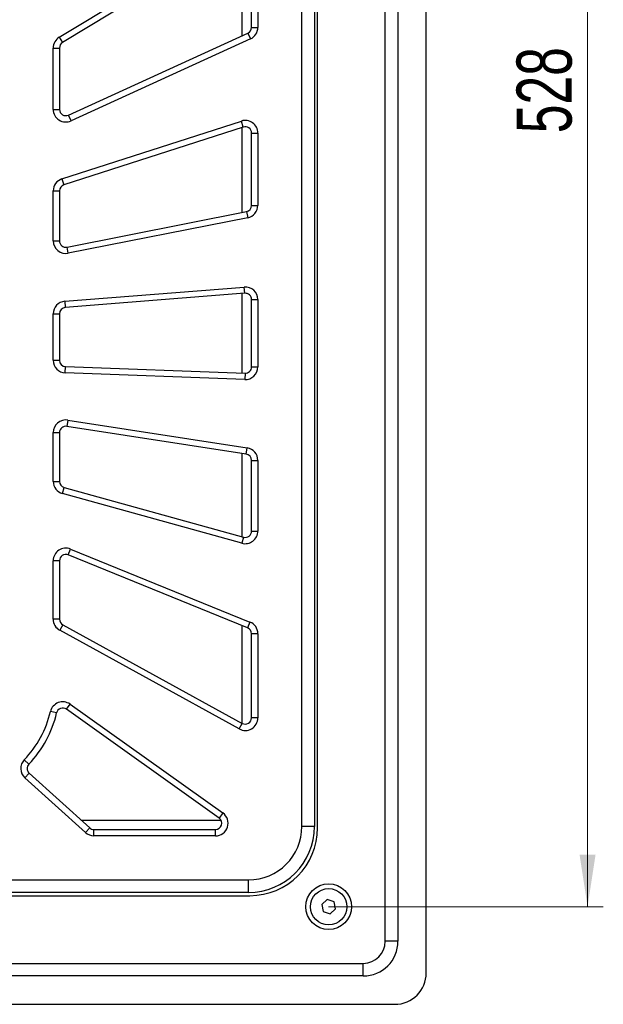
# Model space of a CAD drawing. Header units: millimetres. Extents: x 8 to 415, y 1 to 292.
# Tile 6 of 9: x 140 to 177, y 121 to 183. Entities that reach past the tile are written whole.
import ezdxf

# ---------------------------------------------------------------- set-up
doc = ezdxf.new("R2010")
doc.units = ezdxf.units.MM
doc.styles.add('SLDTEXTSTYLE1', font='TXT', dxfattribs={"width": 0.7})
doc.dimstyles.new('SLDDIMSTYLE0', dxfattribs={"dimtxt": 3.5, "dimasz": 3.302, "dimexe": 0, "dimexo": 0.0625, "dimgap": 0.875, "dimtad": 2, "dimlfac": 5, "dimrnd": 1e-09, "dimzin": 12, "dimdsep": 46, "dimtxsty": 'SLDTEXTSTYLE1', "dimsah": 1, "dimcen": 0.09, "dimadec": 0, "dimazin": 3, "dimtfac": 1, "dimtdec": 3, "dimtofl": 0, "dimtmove": 0, "dimatfit": 3, "dimfxl": 0, "dimfrac": 2, "dimtolj": 1, "dimtzin": 12, "dimarcsym": 0})

# ---------------------------------------------------------------- blocks, each defined once
blk = doc.blocks.new('_D_3')
at = {"color": 7, "linetype": 'Continuous', "lineweight": 0}
for p, q in [((159.753, 232.306), (177.201, 232.306)), ((176.201, 232.306), (176.201, 126.706)), ((159.753, 126.706), (177.201, 126.706))]:
    blk.add_line(p, q, dxfattribs=at)
at = {"color": 7, "linetype": 'Continuous', "lineweight": 18}
for points in [[(176.201, 232.306), (175.693, 229.004), (176.709, 229.004)], [(176.201, 126.706), (176.709, 130.008), (175.693, 130.008)]]:
    blk.add_solid(points, dxfattribs=at)
at = {"color": 7, "linetype": 'Continuous', "lineweight": 18, "insert": (171.69, 175.831), "char_height": 3.5, "attachment_point": 1, "rotation": 90, "style": 'SLDTEXTSTYLE1'}
blk.add_mtext('528', dxfattribs=at)

msp = doc.modelspace()

# ---------------------------------------------------------------- linework, layer by layer
at = {"color": 7, "linetype": 'Continuous', "lineweight": 25}
for p, q in [((165.953, 122.5057), (165.953, 236.5057)), ((163.353, 124.5057), (163.353, 234.5057)), ((164.153, 234.5057), (164.153, 124.5057)), ((158.053, 131.8057), (158.053, 227.4057)), ((158.853, 227.4057), (158.853, 131.8057)), ((159.053, 131.7057), (159.053, 227.3057)), ((142.6385, 181.9275), (154.0385, 188.833)), ((154.2458, 188.4909), (142.8458, 181.5853)), ((154.253, 182.0197), (154.253, 188.4952)), ((154.853, 182.5507), (154.853, 188.1488)), ((155.253, 188.1488), (155.253, 182.5507)), ((143.2191, 176.9822), (154.6191, 182.1868)), ((154.6191, 182.1868), (154.7853, 181.8229)), ((154.853, 182.5507), (155.253, 182.5507)), ((142.6385, 181.9275), (142.8458, 181.5853)), ((154.7853, 181.8229), (143.3853, 176.6184)), ((142.253, 177.3461), (142.253, 181.2432)), ((142.253, 181.2432), (142.653, 181.2432)), ((142.653, 181.2432), (142.653, 177.3461)), ((142.253, 177.3461), (142.653, 177.3461)), ((143.3853, 176.6184), (143.2191, 176.9822)), ((142.8075, 172.9298), (154.2075, 176.6058)), ((154.3303, 176.2251), (154.2075, 176.6058)), ((154.3303, 176.2251), (142.9303, 172.5491)), ((154.253, 170.8034), (154.253, 176.2002)), ((154.853, 171.2508), (154.853, 175.8444)), ((154.853, 175.8444), (155.253, 175.8444)), ((155.253, 175.8444), (155.253, 171.2508)), ((142.8075, 172.9298), (142.9303, 172.5491)), ((142.253, 168.9924), (142.253, 172.1684)), ((142.253, 172.1684), (142.653, 172.1684)), ((142.653, 172.1684), (142.653, 168.9924)), ((143.1307, 168.6), (154.5307, 170.8584)), ((154.5307, 170.8584), (154.6085, 170.466)), ((154.853, 171.2508), (155.253, 171.2508)), ((154.6085, 170.466), (143.2085, 168.2077)), ((142.253, 168.9924), (142.653, 168.9924)), ((143.2085, 168.2077), (143.1307, 168.6)), ((142.9897, 165.158), (154.3897, 166.063)), ((154.4214, 165.6643), (154.3897, 166.063)), ((142.9897, 165.158), (143.0214, 164.7593)), ((154.4214, 165.6643), (143.0214, 164.7593)), ((154.253, 160.5931), (154.253, 165.6509)), ((154.853, 165.2655), (155.253, 165.2655)), ((154.853, 160.986), (154.853, 165.2655)), ((155.253, 165.2655), (155.253, 160.986)), ((142.253, 164.3606), (142.653, 164.3606)), ((142.253, 161.4096), (142.253, 164.3606)), ((142.653, 164.3606), (142.653, 161.4096)), ((142.253, 161.4096), (142.653, 161.4096)), ((143.0233, 160.6101), (143.0382, 161.0098)), ((143.0382, 161.0098), (154.4382, 160.5862)), ((154.853, 160.986), (155.253, 160.986)), ((154.4233, 160.1865), (143.0233, 160.6101)), ((154.4382, 160.5862), (154.4233, 160.1865)), ((143.1753, 157.6098), (143.1142, 157.2145)), ((143.1753, 157.6098), (154.5753, 155.8461)), ((154.5142, 155.4508), (143.1142, 157.2145)), ((142.253, 153.7143), (142.253, 156.8192)), ((142.253, 156.8192), (142.653, 156.8192)), ((142.653, 156.8192), (142.653, 153.7143)), ((154.5142, 155.4508), (154.5753, 155.8461)), ((154.253, 150.2014), (154.253, 155.4912)), ((154.853, 150.5611), (154.853, 155.0555)), ((154.853, 155.0555), (155.253, 155.0555)), ((155.253, 155.0555), (155.253, 150.5611)), ((142.253, 153.7143), (142.653, 153.7143)), ((142.8397, 152.9433), (142.9464, 153.3288)), ((142.9464, 153.3288), (154.3464, 150.1756)), ((154.2397, 149.7901), (142.8397, 152.9433)), ((154.3464, 150.1756), (154.2397, 149.7901)), ((154.853, 150.5611), (155.253, 150.5611)), ((143.2037, 149.0511), (143.3544, 149.4216)), ((154.6037, 144.4156), (143.2037, 149.0511)), ((143.3544, 149.4216), (154.7544, 144.7861)), ((142.253, 144.964), (142.253, 148.6806)), ((142.653, 148.6806), (142.253, 148.6806)), ((142.653, 148.6806), (142.653, 144.964)), ((142.653, 144.964), (142.253, 144.964)), ((142.8603, 144.6135), (142.6677, 144.2629)), ((142.8603, 144.6135), (154.2603, 138.3477)), ((154.253, 138.3517), (154.253, 144.5581)), ((154.7544, 144.7861), (154.6037, 144.4156)), ((154.0677, 137.9971), (142.6677, 144.2629)), ((155.253, 144.045), (154.853, 144.045)), ((154.853, 138.6982), (154.853, 144.045)), ((155.253, 144.045), (155.253, 138.6982)), ((143.0901, 139.2441), (143.3222, 139.5699)), ((143.3222, 139.5699), (153.0271, 132.6573)), ((142.4686, 139.0095), (142.0791, 139.1007)), ((152.795, 132.3315), (143.0901, 139.2441)), ((154.0677, 137.9971), (154.2603, 138.3477)), ((155.253, 138.6982), (154.853, 138.6982)), ((140.7053, 135.7607), (140.4166, 136.0376)), ((140.7257, 135.1872), (140.4574, 134.8905)), ((140.7257, 135.1872), (144.5712, 131.7091)), ((144.3029, 131.4124), (140.4574, 134.8905)), ((153.0271, 132.6573), (152.795, 132.3315)), ((144.0221, 132.2057), (152.9093, 132.2057)), ((144.3029, 131.4124), (144.5712, 131.7091)), ((144.8396, 131.2057), (144.8396, 131.6057)), ((144.8396, 131.6057), (152.5629, 131.6057)), ((152.5629, 131.2057), (152.5629, 131.6057)), ((158.853, 131.8057), (158.053, 131.8057)), ((152.5629, 131.2057), (144.8396, 131.2057)), ((59.053, 128.4057), (154.653, 128.4057)), ((154.653, 127.6057), (154.653, 128.4057)), ((154.653, 127.6057), (59.053, 127.6057)), ((59.153, 127.4057), (154.753, 127.4057)), ((159.6532, 127.1567), (159.3126, 126.8448)), ((160.0936, 127.0177), (159.6532, 127.1567)), ((160.1935, 126.5667), (160.0936, 127.0177)), ((159.3126, 126.8448), (159.4124, 126.3938)), ((159.4124, 126.3938), (159.8528, 126.2548)), ((159.8528, 126.2548), (160.1935, 126.5667)), ((164.153, 124.5057), (163.353, 124.5057)), ((51.953, 123.1057), (161.953, 123.1057)), ((161.953, 122.3057), (161.953, 123.1057)), ((161.953, 122.3057), (51.953, 122.3057)), ((49.953, 120.5057), (163.953, 120.5057))]:
    msp.add_line(p, q, dxfattribs=at)
for radius in [1.45, 1.15]:
    msp.add_circle((159.753, 126.7057), radius, dxfattribs=at)
for centre, radius, start, end in [((154.453, 182.5507), 0.4, 294.538708, 0), ((154.453, 182.5507), 0.8, 294.538708, 0), ((143.053, 181.2432), 0.8, 121.205374, 180), ((143.053, 181.2432), 0.4, 121.205374, 180), ((143.053, 177.3461), 0.8, 180, 294.538708), ((143.053, 177.3461), 0.4, 180, 294.538708), ((154.453, 175.8444), 0.8, 0, 107.872041), ((154.453, 175.8444), 0.4, 0, 107.872041), ((143.053, 172.1684), 0.8, 107.872041, 180), ((143.053, 172.1684), 0.4, 107.872041, 180), ((154.453, 171.2508), 0.4, 281.205374, 0), ((154.453, 171.2508), 0.8, 281.205374, 0), ((143.053, 168.9924), 0.8, 180, 281.205374), ((143.053, 168.9924), 0.4, 180, 281.205374), ((154.453, 165.2655), 0.8, 0, 94.538708), ((143.053, 164.3606), 0.8, 94.538708, 180), ((154.453, 165.2655), 0.4, 0, 94.538708), ((143.053, 164.3606), 0.4, 94.538708, 180), ((143.053, 161.4096), 0.8, 180, 267.872041), ((143.053, 161.4096), 0.4, 180, 267.872041), ((154.453, 160.986), 0.8, 267.872041, 0), ((154.453, 160.986), 0.4, 267.872041, 0), ((143.053, 156.8192), 0.8, 81.205374, 180), ((143.053, 156.8192), 0.4, 81.205374, 180), ((154.453, 155.0555), 0.8, 0, 81.205374), ((154.453, 155.0555), 0.4, 0, 81.205374), ((143.053, 153.7143), 0.8, 180, 254.538708), ((143.053, 153.7143), 0.4, 180, 254.538708), ((154.453, 150.5611), 0.8, 254.538708, 0), ((154.453, 150.5611), 0.4, 254.538708, 0), ((143.053, 148.6806), 0.8, 67.872041, 180), ((143.053, 148.6806), 0.4, 67.872041, 180), ((143.053, 144.964), 0.8, 180, 241.205374), ((143.053, 144.964), 0.4, 180, 241.205374), ((154.453, 144.045), 0.8, 0, 67.872041), ((154.453, 144.045), 0.4, 0, 67.872041), ((142.858, 138.9183), 0.8, 54.538708, 166.818619), ((135.653, 140.6057), 6.6, 316.199791, 346.818619), ((135.653, 140.6057), 7, 316.199791, 346.818619), ((142.858, 138.9183), 0.4, 54.538708, 166.818619), ((154.453, 138.6982), 0.8, 241.205374, 0), ((154.453, 138.6982), 0.4, 241.205374, 0), ((140.994, 135.4839), 0.8, 136.199791, 227.872041), ((140.994, 135.4839), 0.4, 136.199791, 227.872041), ((152.5629, 132.0057), 0.8, 270, 54.538708), ((152.5629, 132.0057), 0.4, 270, 54.538708), ((144.8396, 132.0057), 0.8, 227.872041, 270), ((144.8396, 132.0057), 0.4, 227.872041, 270), ((154.653, 131.8057), 3.4, 270, 0), ((154.653, 131.8057), 4.2, 270, 0), ((154.753, 131.7057), 4.3, 270, 0), ((161.953, 124.5057), 2.2, 270, 0), ((161.953, 124.5057), 1.4, 270, 0), ((163.953, 122.5057), 2, 270, 0)]:
    msp.add_arc(centre, radius, start, end, dxfattribs=at)

# ---------------------------------------------------------------- dimensions: what is measured, and where the dimension line sits
at = {"color": 7, "linetype": 'Continuous', "lineweight": 18}
dim = msp.add_linear_dim(base=(176.2014, 126.7057), p1=(159.753, 232.3057), p2=(159.753, 126.7057), angle=90, dimstyle='SLDDIMSTYLE0', dxfattribs=at)
dim.commit()
dim.dimension.update_dxf_attribs({"geometry": '_D_3', "text_midpoint": (176.2014, 179.5057), "dimtype": 160})

doc.saveas('drawing.dxf')
